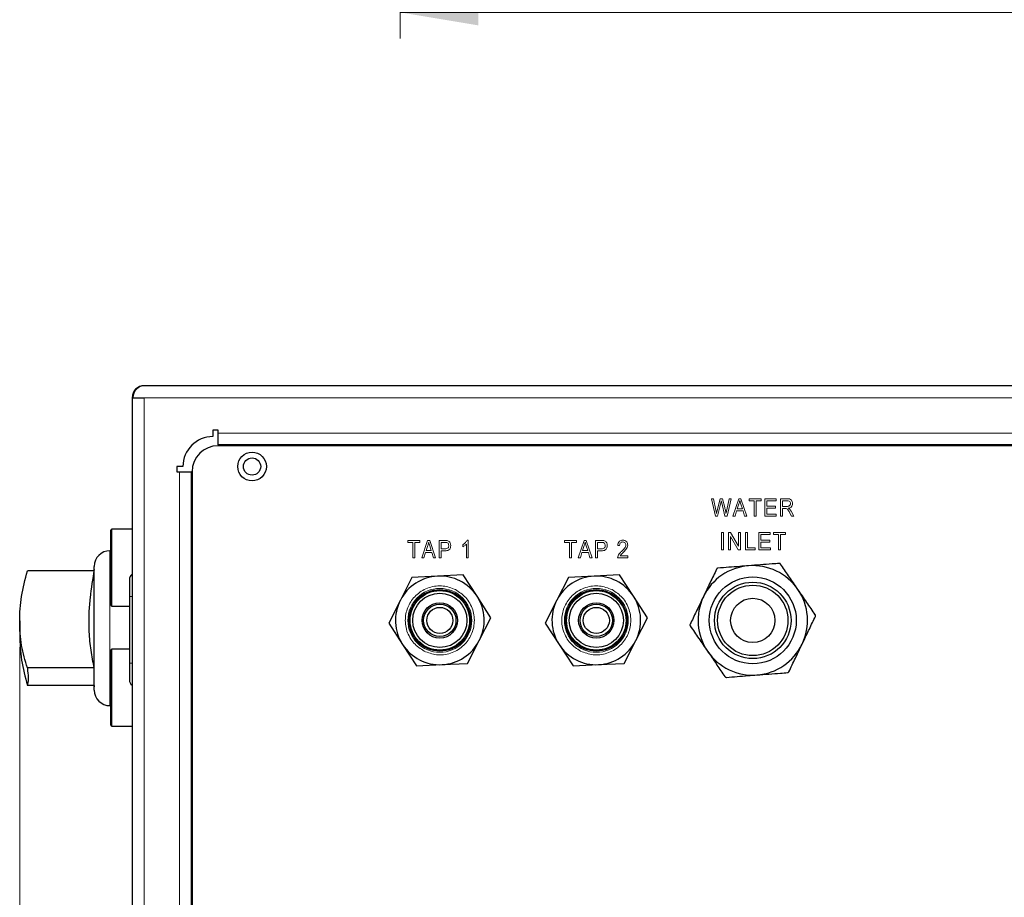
# Model space of a CAD drawing. Header units: millimetres. Extents: x 1 to 419, y 2 to 295.
# Tile 48 of 60: x 145 to 183, y 137 to 171. Entities that reach past the tile are written whole.
import ezdxf

# ---------------------------------------------------------------- set-up
doc = ezdxf.new("R2010")
doc.units = ezdxf.units.MM
doc.styles.add('SLDTEXTSTYLE0', font='TXT', dxfattribs={"width": 0.605})
doc.dimstyles.new('SLDDIMSTYLE1', dxfattribs={"dimtxt": 2.5, "dimasz": 3, "dimexe": 0, "dimexo": 0.0625, "dimtad": 1, "dimdec": 0, "dimlfac": 5, "dimrnd": 1e-09, "dimzin": 12, "dimdsep": 46, "dimtxsty": 'SLDTEXTSTYLE0', "dimsah": 1, "dimcen": 0.09, "dimadec": 0, "dimazin": 3, "dimtfac": 1, "dimtofl": 0, "dimtmove": 0, "dimatfit": 3, "dimfxl": 1, "dimfrac": 2, "dimtolj": 1, "dimtzin": 12, "dimarcsym": 0})

# ---------------------------------------------------------------- blocks, each defined once
blk = doc.blocks.new('_D_9')
at = {"color": 7, "linetype": 'Continuous', "lineweight": 0}
for p, q in [((145.216, 146.691), (145.216, 96.786)), ((220.727, 115.454), (220.727, 96.786)), ((145.216, 97.786), (220.727, 97.786))]:
    blk.add_line(p, q, dxfattribs=at)
at = {"color": 7, "linetype": 'Continuous', "lineweight": 18}
for points in [[(145.216, 97.786), (148.216, 97.286), (148.216, 98.286)], [(220.727, 97.786), (217.727, 98.286), (217.727, 97.286)]]:
    blk.add_solid(points, dxfattribs=at)
at = {"color": 7, "linetype": 'Continuous', "lineweight": 18, "char_height": 2.5, "attachment_point": 1, "style": 'SLDTEXTSTYLE0'}
for s, insert in [('mm (14,9 in)', (176.659, 101.009)), ('378', (169.992, 101.009))]:
    blk.add_mtext(s, dxfattribs=dict(at, insert=insert))
blk = doc.blocks.new('_D_13')
at = {"color": 7, "linetype": 'Continuous', "lineweight": 0}
for p, q in [((159.807, 249.321), (159.807, 170.031)), ((219.865, 210.431), (219.865, 170.031)), ((159.807, 171.031), (219.865, 171.031))]:
    blk.add_line(p, q, dxfattribs=at)
at = {"color": 7, "linetype": 'Continuous', "lineweight": 18}
for points in [[(159.807, 171.031), (162.807, 170.531), (162.807, 171.531)], [(219.865, 171.031), (216.865, 171.531), (216.865, 170.531)]]:
    blk.add_solid(points, dxfattribs=at)
at = {"color": 7, "linetype": 'Continuous', "lineweight": 18, "char_height": 2.5, "attachment_point": 1, "style": 'SLDTEXTSTYLE0'}
for s, insert in [('mm (11,8 in)', (183.523, 174.254)), ('300', (176.857, 174.254))]:
    blk.add_mtext(s, dxfattribs=dict(at, insert=insert))

msp = doc.modelspace()

# ---------------------------------------------------------------- linework, layer by layer
at = {"color": 7, "linetype": 'Continuous', "lineweight": 25}
for p, q in [((149.9866, 156.7133), (149.9866, 156.7141)), ((150.0149, 156.7141), (149.9866, 156.7141)), ((220.5491, 156.7141), (150.0149, 156.7141)), ((149.5266, 156.2541), (149.5549, 156.2541)), ((149.5266, 156.2541), (149.5266, 116.5741)), ((149.5549, 156.2541), (149.9866, 156.2541)), ((152.8266, 155.0025), (152.6266, 155.0025)), ((152.6266, 155.0025), (152.6266, 154.7641)), ((152.8266, 154.8975), (152.8266, 155.0025)), ((152.8266, 154.4532), (152.8266, 154.8975)), ((152.8266, 154.4424), (152.8266, 154.4532)), ((152.8266, 154.4424), (152.8266, 154.4141)), ((217.4266, 154.4141), (152.8266, 154.4141)), ((151.4766, 153.6141), (151.2383, 153.6141)), ((151.2383, 153.6141), (151.2383, 153.4141)), ((151.2383, 153.4141), (151.3433, 153.4141)), ((151.3433, 153.4141), (151.7876, 153.4141)), ((151.7876, 153.4141), (151.7984, 153.4141)), ((151.8266, 153.4141), (151.7984, 153.4141)), ((151.8266, 153.4141), (151.8266, 119.4141)), ((148.7064, 148.2941), (148.7064, 151.1741)), ((149.5266, 151.2141), (148.7464, 151.2141)), ((148.7064, 150.3841), (148.6764, 150.3841)), ((148.0661, 149.6093), (145.5102, 149.6093)), ((148.0764, 147.4141), (148.0764, 149.7841)), ((149.4228, 149.2809), (149.4228, 148.6341)), ((160.2593, 149.3616), (159.8128, 148.4875)), ((161.2395, 149.4119), (160.2593, 149.3616)), ((162.2197, 149.4622), (161.2395, 149.4119)), ((162.7534, 148.6385), (162.2197, 149.4622)), ((166.2593, 149.3616), (165.8128, 148.4875)), ((167.2395, 149.4119), (166.2593, 149.3616)), ((168.2197, 149.4622), (167.2395, 149.4119)), ((168.7534, 148.6385), (168.2197, 149.4622)), ((149.4228, 148.6341), (149.4228, 146.0741)), ((159.8128, 148.4875), (159.3662, 147.6135)), ((163.2871, 147.8148), (162.7534, 148.6385)), ((165.8128, 148.4875), (165.3662, 147.6135)), ((169.2871, 147.8148), (168.7534, 148.6385)), ((148.7464, 148.2541), (149.4228, 148.2541)), ((145.2164, 147.6913), (145.2164, 147.137)), ((162.8405, 146.9408), (163.2871, 147.8148)), ((168.8405, 146.9408), (169.2871, 147.8148)), ((148.0764, 145.0441), (148.0764, 147.4141)), ((159.3662, 147.6135), (159.8999, 146.7898)), ((165.3662, 147.6135), (165.8999, 146.7898)), ((162.394, 146.0667), (162.8405, 146.9408)), ((168.394, 146.0667), (168.8405, 146.9408)), ((148.7064, 143.6941), (148.7064, 146.5741)), ((149.4228, 146.6141), (148.7464, 146.6141)), ((159.8999, 146.7898), (160.4336, 145.966)), ((165.8999, 146.7898), (166.4336, 145.966)), ((148.0764, 145.889), (145.5102, 145.889)), ((149.4228, 146.0741), (149.4228, 145.4272)), ((160.4336, 145.966), (161.4138, 146.0164)), ((161.4138, 146.0164), (162.394, 146.0667)), ((166.4336, 145.966), (167.4138, 146.0164)), ((167.4138, 146.0164), (168.394, 146.0667)), ((148.0764, 145.219), (145.5102, 145.219)), ((148.0661, 145.219), (148.0764, 145.1641)), ((148.6764, 144.4441), (148.7064, 144.4441)), ((148.7464, 143.6541), (149.5266, 143.6541))]:
    msp.add_line(p, q, dxfattribs=at)
at = {"color": 7, "linetype": 'Continuous', "lineweight": 18}
for p, q in [((220.5266, 156.2541), (149.9866, 156.2541)), ((149.9866, 116.5741), (149.9866, 156.2541)), ((152.8266, 154.8975), (217.4266, 154.8975)), ((152.8266, 154.4532), (217.4266, 154.4532)), ((217.4266, 154.4424), (152.8266, 154.4424)), ((151.3433, 119.4141), (151.3433, 153.4141)), ((151.7876, 119.4141), (151.7876, 153.4141)), ((151.7984, 153.4141), (151.7984, 119.4141)), ((171.7412, 152.3811), (171.8206, 152.3811)), ((171.8924, 151.7141), (171.7412, 152.3811)), ((171.8206, 152.3811), (171.9105, 151.9438)), ((171.9621, 151.9307), (172.0747, 152.3811)), ((172.1003, 152.2224), (171.9752, 151.7141)), ((172.0747, 152.3811), (172.1702, 152.3811)), ((172.1358, 152.2224), (172.1174, 152.3006)), ((172.2586, 151.7141), (172.1358, 152.2224)), ((172.1702, 152.3811), (172.2537, 152.0436)), ((172.3275, 151.9525), (172.4178, 152.3811)), ((172.4971, 152.3811), (172.3418, 151.7141)), ((172.4178, 152.3811), (172.4971, 152.3811)), ((172.5661, 151.7141), (172.7878, 152.3811)), ((172.7981, 152.1854), (172.7326, 151.9913)), ((172.7878, 152.3811), (172.8725, 152.3811)), ((172.9282, 151.9913), (172.87, 152.1746)), ((172.8725, 152.3811), (173.0945, 151.7141)), ((173.1924, 152.3811), (173.6515, 152.3811)), ((173.1924, 152.3031), (173.1924, 152.3811)), ((173.383, 152.3031), (173.1924, 152.3031)), ((173.383, 151.7141), (173.383, 152.3031)), ((173.6515, 152.3031), (173.4609, 152.3031)), ((173.4609, 152.3031), (173.4609, 151.7141)), ((173.6515, 152.3811), (173.6515, 152.3031)), ((173.784, 152.3811), (174.2171, 152.3811)), ((173.784, 151.7141), (173.784, 152.3811)), ((173.862, 152.3031), (173.862, 152.0953)), ((174.2171, 152.3031), (173.862, 152.3031)), ((174.2171, 152.3811), (174.2171, 152.3031)), ((174.3843, 152.3811), (174.6437, 152.3811)), ((174.3843, 151.7141), (174.3843, 152.3811)), ((174.6479, 152.3031), (174.4622, 152.3031)), ((174.4622, 152.3031), (174.4622, 152.0866)), ((171.9355, 151.8074), (171.9621, 151.9307)), ((172.7088, 151.9134), (172.6479, 151.7141)), ((172.9521, 151.9134), (172.7088, 151.9134)), ((172.7326, 151.9913), (172.9282, 151.9913)), ((173.013, 151.7141), (172.9521, 151.9134)), ((173.862, 152.0953), (174.1998, 152.0953)), ((173.862, 152.0173), (173.862, 151.7921)), ((174.1998, 152.0173), (173.862, 152.0173)), ((173.862, 151.7921), (174.2258, 151.7921)), ((174.1998, 152.0953), (174.1998, 152.0173)), ((174.2258, 151.7921), (174.2258, 151.7141)), ((174.4622, 152.0866), (174.6294, 152.0866)), ((174.5556, 152.0086), (174.4622, 152.0086)), ((174.4622, 152.0086), (174.4622, 151.7141)), ((174.8145, 151.7141), (174.7355, 151.8554)), ((174.8029, 151.8964), (174.904, 151.7141)), ((171.9752, 151.7141), (171.8924, 151.7141)), ((172.3418, 151.7141), (172.2586, 151.7141)), ((172.6479, 151.7141), (172.5661, 151.7141)), ((173.0945, 151.7141), (173.013, 151.7141)), ((173.4609, 151.7141), (173.383, 151.7141)), ((174.2258, 151.7141), (173.784, 151.7141)), ((174.4622, 151.7141), (174.3843, 151.7141)), ((174.904, 151.7141), (174.8145, 151.7141)), ((148.7464, 151.2141), (148.7464, 148.2541)), ((172.1304, 151.081), (172.2084, 151.081)), ((172.1304, 150.4141), (172.1304, 151.081)), ((172.2084, 151.081), (172.2084, 150.4141)), ((172.3929, 151.081), (172.4756, 151.081)), ((172.3929, 150.4141), (172.3929, 151.081)), ((172.4756, 151.081), (172.774, 150.5604)), ((172.774, 151.081), (172.852, 151.081)), ((172.774, 150.5604), (172.774, 151.081)), ((172.852, 151.081), (172.852, 150.4141)), ((173.0451, 151.081), (173.1231, 151.081)), ((173.0451, 150.4141), (173.0451, 151.081)), ((173.1231, 151.081), (173.1231, 150.492)), ((173.5588, 151.081), (173.9919, 151.081)), ((173.5588, 150.4141), (173.5588, 151.081)), ((173.9919, 151.081), (173.9919, 151.0031)), ((174.1244, 151.081), (174.5835, 151.081)), ((174.1244, 151.0031), (174.1244, 151.081)), ((174.5835, 151.081), (174.5835, 151.0031)), ((160.1044, 150.7811), (160.5635, 150.7811)), ((160.1044, 150.7031), (160.1044, 150.7811)), ((160.295, 150.7031), (160.1044, 150.7031)), ((160.295, 150.1141), (160.295, 150.7031)), ((160.5635, 150.7031), (160.373, 150.7031)), ((160.373, 150.7031), (160.373, 150.1141)), ((160.5635, 150.7811), (160.5635, 150.7031)), ((160.6354, 150.1141), (160.8571, 150.7811)), ((160.8571, 150.7811), (160.9418, 150.7811)), ((160.9418, 150.7811), (161.1638, 150.1141)), ((161.2963, 150.7811), (161.5188, 150.7811)), ((161.2963, 150.1141), (161.2963, 150.7811)), ((161.527, 150.7031), (161.3743, 150.7031)), ((161.3743, 150.7031), (161.3743, 150.4606)), ((162.374, 150.7898), (162.4189, 150.7898)), ((162.4189, 150.7898), (162.4189, 150.1141)), ((166.1044, 150.7811), (166.5635, 150.7811)), ((166.1044, 150.7031), (166.1044, 150.7811)), ((166.295, 150.7031), (166.1044, 150.7031)), ((166.295, 150.1141), (166.295, 150.7031)), ((166.5635, 150.7031), (166.373, 150.7031)), ((166.373, 150.7031), (166.373, 150.1141)), ((166.5635, 150.7811), (166.5635, 150.7031)), ((166.6354, 150.1141), (166.8571, 150.7811)), ((166.8571, 150.7811), (166.9418, 150.7811)), ((166.9418, 150.7811), (167.1638, 150.1141)), ((167.2963, 150.7811), (167.5188, 150.7811)), ((167.2963, 150.1141), (167.2963, 150.7811)), ((167.3743, 150.7031), (167.3743, 150.4606)), ((167.527, 150.7031), (167.3743, 150.7031)), ((172.7689, 150.4141), (172.4708, 150.9341)), ((172.4708, 150.9341), (172.4708, 150.4141)), ((173.6367, 151.0031), (173.6367, 150.7952)), ((173.9919, 151.0031), (173.6367, 151.0031)), ((173.6367, 150.7952), (173.9746, 150.7952)), ((173.6367, 150.7172), (173.6367, 150.492)), ((173.9746, 150.7172), (173.6367, 150.7172)), ((173.9746, 150.7952), (173.9746, 150.7172)), ((174.315, 151.0031), (174.1244, 151.0031)), ((174.315, 150.4141), (174.315, 151.0031)), ((174.5835, 151.0031), (174.3929, 151.0031)), ((174.3929, 151.0031), (174.3929, 150.4141)), ((148.6764, 150.3841), (148.6764, 147.4141)), ((160.7781, 150.3134), (160.7172, 150.1141)), ((161.0214, 150.3134), (160.7781, 150.3134)), ((160.8674, 150.5854), (160.8019, 150.3913)), ((160.8019, 150.3913), (160.9975, 150.3913)), ((160.9975, 150.3913), (160.9393, 150.5746)), ((161.0823, 150.1141), (161.0214, 150.3134)), ((161.3743, 150.4606), (161.5284, 150.4606)), ((161.5256, 150.3827), (161.3743, 150.3827)), ((161.3743, 150.3827), (161.3743, 150.1141)), ((162.2024, 150.5386), (162.2024, 150.6165)), ((162.3496, 150.1141), (162.3496, 150.6425)), ((166.7781, 150.3134), (166.7172, 150.1141)), ((167.0214, 150.3134), (166.7781, 150.3134)), ((166.8674, 150.5854), (166.8019, 150.3913)), ((166.8019, 150.3913), (166.9975, 150.3913)), ((166.9975, 150.3913), (166.9393, 150.5746)), ((167.0823, 150.1141), (167.0214, 150.3134)), ((167.3743, 150.4606), (167.5284, 150.4606)), ((167.5256, 150.3827), (167.3743, 150.3827)), ((167.3743, 150.3827), (167.3743, 150.1141)), ((168.2197, 150.5819), (168.1504, 150.5905)), ((172.2084, 150.4141), (172.1304, 150.4141)), ((172.4708, 150.4141), (172.3929, 150.4141)), ((172.852, 150.4141), (172.7689, 150.4141)), ((173.4176, 150.4141), (173.0451, 150.4141)), ((173.1231, 150.492), (173.4176, 150.492)), ((173.4176, 150.492), (173.4176, 150.4141)), ((174.0005, 150.4141), (173.5588, 150.4141)), ((173.6367, 150.492), (174.0005, 150.492)), ((174.0005, 150.492), (174.0005, 150.4141)), ((174.3929, 150.4141), (174.315, 150.4141)), ((160.373, 150.1141), (160.295, 150.1141)), ((160.7172, 150.1141), (160.6354, 150.1141)), ((161.1638, 150.1141), (161.0823, 150.1141)), ((161.3743, 150.1141), (161.2963, 150.1141)), ((162.4189, 150.1141), (162.3496, 150.1141)), ((166.373, 150.1141), (166.295, 150.1141)), ((166.7172, 150.1141), (166.6354, 150.1141)), ((167.1638, 150.1141), (167.0823, 150.1141)), ((167.3743, 150.1141), (167.2963, 150.1141)), ((168.5315, 150.1141), (168.1417, 150.1141)), ((168.2457, 150.1921), (168.5315, 150.1921)), ((168.5315, 150.1921), (168.5315, 150.1141)), ((149.5266, 148.6341), (149.4228, 148.6341)), ((148.6764, 147.4141), (148.6764, 144.4441)), ((148.7464, 146.6141), (148.7464, 143.6541)), ((149.5266, 146.0741), (149.4228, 146.0741))]:
    msp.add_line(p, q, dxfattribs=at)
at = {"color": 7, "linetype": 'Continuous', "lineweight": 25}
for centre, radius in [((154.1266, 153.6141), 0.55), ((154.1266, 153.6141), 0.33), ((173.3266, 147.7141), 1.6662), ((173.3266, 147.7141), 1.4662), ((161.3266, 147.7141), 1.18), ((161.3266, 147.7141), 1.14), ((167.3266, 147.7141), 1.18), ((167.3266, 147.7141), 1.14), ((173.3266, 147.7141), 1.35), ((161.3266, 147.7141), 1.04), ((161.3266, 147.7141), 0.6777), ((167.3266, 147.7141), 1.04), ((167.3266, 147.7141), 0.6777), ((173.3266, 147.7141), 0.85), ((161.3266, 147.7141), 0.62), ((161.3266, 147.7141), 0.5), ((167.3266, 147.7141), 0.62), ((167.3266, 147.7141), 0.5)]:
    msp.add_circle(centre, radius, dxfattribs=at)
at = {"color": 7, "linetype": 'Continuous', "lineweight": 18}
for centre in [(161.3266, 147.7141), (167.3266, 147.7141)]:
    msp.add_circle(centre, 1.2251, dxfattribs=at)
at = {"color": 7, "linetype": 'Continuous', "lineweight": 25}
for centre, radius, start, end in [((149.9866, 156.2541), 0.46, 90, 180), ((150.0149, 156.2541), 0.46, 90, 180), ((152.6266, 153.6141), 1.15, 90, 180), ((152.8266, 153.4141), 1, 90, 180), ((148.7464, 151.1741), 0.04, 90, 180), ((148.6764, 149.7841), 0.6, 90, 180), ((159.8636, 147.4141), 12, 169.19308, 174.41933), ((173.3266, 147.7141), 2.1, 94.3981, 154.3981), ((173.3266, 147.7141), 2.1, 34.3981, 94.3981), ((149.6664, 149.2809), 0.2437, 125.00678, 180), ((161.3266, 147.7141), 1.7, 92.9397, 152.9397), ((161.3266, 147.7141), 1.7, 32.9397, 92.9397), ((167.3266, 147.7141), 1.7, 92.9397, 152.9397), ((167.3266, 147.7141), 1.7, 32.9397, 92.9397), ((173.3266, 147.7141), 2.1, 334.3981, 34.3981), ((161.3266, 147.7141), 1.7, 152.9397, 212.9397), ((161.3266, 147.7141), 1.7, 332.9397, 32.9397), ((167.3266, 147.7141), 1.7, 152.9397, 212.9397), ((167.3266, 147.7141), 1.7, 332.9397, 32.9397), ((173.3266, 147.7141), 2.1, 154.3981, 214.3981), ((148.7464, 148.2941), 0.04, 180, 270), ((161.3266, 147.7141), 1.7, 272.9397, 332.9397), ((167.3266, 147.7141), 1.7, 272.9397, 332.9397), ((148.7464, 146.5741), 0.04, 90, 180), ((161.3266, 147.7141), 1.7, 212.9397, 272.9397), ((167.3266, 147.7141), 1.7, 212.9397, 272.9397), ((173.3266, 147.7141), 2.1, 214.3981, 274.3981), ((173.3266, 147.7141), 2.1, 274.3981, 334.3981), ((149.6664, 145.4272), 0.2437, 180, 234.99322), ((148.6764, 145.0441), 0.6, 180, 270), ((148.7464, 143.6941), 0.04, 180, 270)]:
    msp.add_arc(centre, radius, start, end, dxfattribs=at)
at = {"color": 7, "linetype": 'Continuous', "lineweight": 18}
for points, knots in [([(172.1174, 152.3006), (172.1145, 152.2859), (172.1093, 152.2597), (172.103, 152.2338), (172.1003, 152.2224)], [0, 0, 0, 0, 0.5599955, 1, 1, 1, 1]), ([(172.8303, 152.3117), (172.8256, 152.2878), (172.8171, 152.2451), (172.8039, 152.2036), (172.7981, 152.1854)], [0, 0, 0, 0, 0.55997505, 1, 1, 1, 1]), ([(172.87, 152.1746), (172.8619, 152.2), (172.8475, 152.2453), (172.8356, 152.2914), (172.8303, 152.3117)], [0, 0, 0, 0, 0.56001513, 1, 1, 1, 1]), ([(174.6294, 152.0866), (174.6488, 152.0869), (174.6874, 152.0875), (174.7392, 152.1089), (174.7696, 152.1512), (174.7726, 152.1816), (174.7741, 152.1969)], [0, 0, 0, 0, 0.2814619, 0.5600536, 0.7797914, 1, 1, 1, 1]), ([(174.6437, 152.3811), (174.6738, 152.381), (174.7333, 152.3806), (174.8092, 152.337), (174.8465, 152.2675), (174.8502, 152.2207), (174.852, 152.1973)], [0, 0, 0, 0, 0.2815398, 0.5586142, 0.7791099, 1, 1, 1, 1]), ([(174.7741, 152.1969), (174.7723, 152.2145), (174.7688, 152.2497), (174.7218, 152.298), (174.676, 152.3012), (174.6479, 152.3031)], [0, 0, 0, 0, 0.2806503, 0.5600921, 1, 1, 1, 1]), ([(174.852, 152.1973), (174.85, 152.1717), (174.8461, 152.1205), (174.8035, 152.0596), (174.7464, 152.0255), (174.7071, 152.0171), (174.6874, 152.013)], [0, 0, 0, 0, 0.2800643, 0.5589098, 0.7792076, 1, 1, 1, 1]), ([(171.9105, 151.9438), (171.9157, 151.9184), (171.9249, 151.8731), (171.9323, 151.8275), (171.9355, 151.8074)], [0, 0, 0, 0, 0.5599882, 1, 1, 1, 1]), ([(172.2537, 152.0436), (172.264, 151.9998), (172.2823, 151.9217), (172.2941, 151.8423), (172.2993, 151.8074)], [0, 0, 0, 0, 0.5599941, 1, 1, 1, 1]), ([(172.2993, 151.8074), (172.3042, 151.8346), (172.3128, 151.8831), (172.323, 151.9313), (172.3275, 151.9525)], [0, 0, 0, 0, 0.5599975, 1, 1, 1, 1]), ([(174.7355, 151.8554), (174.7139, 151.898), (174.6839, 151.9572), (174.6121, 152.0078), (174.5745, 152.0084), (174.5556, 152.0086)], [0, 0, 0, 0, 0.5608425, 0.7796552, 1, 1, 1, 1]), ([(174.6874, 152.013), (174.6984, 152.0082), (174.7179, 151.9997), (174.7351, 151.9873), (174.7427, 151.9818)], [0, 0, 0, 0, 0.5601401, 1, 1, 1, 1]), ([(174.7427, 151.9818), (174.7552, 151.9668), (174.7776, 151.9399), (174.7952, 151.9097), (174.8029, 151.8964)], [0, 0, 0, 0, 0.5599369, 1, 1, 1, 1]), ([(160.8996, 150.7117), (160.8949, 150.6878), (160.8864, 150.6451), (160.8732, 150.6036), (160.8674, 150.5854)], [0, 0, 0, 0, 0.5599751, 1, 1, 1, 1]), ([(160.9393, 150.5746), (160.9312, 150.6), (160.9168, 150.6453), (160.9049, 150.6914), (160.8996, 150.7117)], [0, 0, 0, 0, 0.5600151, 1, 1, 1, 1]), ([(161.5188, 150.7811), (161.5408, 150.781), (161.5799, 150.7809), (161.6181, 150.7721), (161.6348, 150.7682)], [0, 0, 0, 0, 0.5603722, 1, 1, 1, 1]), ([(161.6688, 150.5842), (161.6669, 150.6042), (161.6632, 150.6441), (161.6262, 150.6925), (161.5739, 150.7024), (161.5426, 150.7029), (161.527, 150.7031)], [0, 0, 0, 0, 0.2802247, 0.5584801, 0.778436, 1, 1, 1, 1]), ([(161.6348, 150.7682), (161.6541, 150.759), (161.6926, 150.7405), (161.7382, 150.6761), (161.7435, 150.6213), (161.7468, 150.5878)], [0, 0, 0, 0, 0.2800207, 0.560476, 1, 1, 1, 1]), ([(162.2024, 150.6165), (162.2419, 150.6417), (162.3126, 150.6867), (162.3552, 150.7583), (162.374, 150.7898)], [0, 0, 0, 0, 0.56029016, 1, 1, 1, 1]), ([(166.8996, 150.7117), (166.8949, 150.6878), (166.8864, 150.6451), (166.8732, 150.6036), (166.8674, 150.5854)], [0, 0, 0, 0, 0.5599751, 1, 1, 1, 1]), ([(166.9393, 150.5746), (166.9312, 150.6), (166.9168, 150.6453), (166.9049, 150.6914), (166.8996, 150.7117)], [0, 0, 0, 0, 0.5600151, 1, 1, 1, 1]), ([(167.5188, 150.7811), (167.5408, 150.781), (167.5799, 150.7809), (167.6181, 150.7721), (167.6348, 150.7682)], [0, 0, 0, 0, 0.5603722, 1, 1, 1, 1]), ([(167.6688, 150.5842), (167.6669, 150.6042), (167.6632, 150.6441), (167.6262, 150.6925), (167.5739, 150.7024), (167.5426, 150.7029), (167.527, 150.7031)], [0, 0, 0, 0, 0.2802247, 0.5584801, 0.778436, 1, 1, 1, 1]), ([(167.6348, 150.7682), (167.6541, 150.759), (167.6926, 150.7405), (167.7382, 150.6761), (167.7435, 150.6213), (167.7468, 150.5878)], [0, 0, 0, 0, 0.2800207, 0.560476, 1, 1, 1, 1]), ([(168.1504, 150.5905), (168.1543, 150.6196), (168.1621, 150.6775), (168.2092, 150.7477), (168.2768, 150.7851), (168.3227, 150.7882), (168.3457, 150.7898)], [0, 0, 0, 0, 0.2807066, 0.559554, 0.7794768, 1, 1, 1, 1]), ([(168.3431, 150.7205), (168.3235, 150.7183), (168.2842, 150.7139), (168.2413, 150.6753), (168.222, 150.6281), (168.2204, 150.5973), (168.2197, 150.5819)], [0, 0, 0, 0, 0.2795047, 0.5585093, 0.7788977, 1, 1, 1, 1]), ([(168.4622, 150.6042), (168.4605, 150.6218), (168.457, 150.6568), (168.424, 150.6952), (168.3843, 150.7173), (168.3569, 150.7194), (168.3431, 150.7205)], [0, 0, 0, 0, 0.27977615, 0.55911187, 0.77938485, 1, 1, 1, 1]), ([(168.3457, 150.7898), (168.3737, 150.7877), (168.4296, 150.7837), (168.4914, 150.7315), (168.5257, 150.6681), (168.5296, 150.6246), (168.5315, 150.6029)], [0, 0, 0, 0, 0.2802111, 0.55878, 0.7794124, 1, 1, 1, 1]), ([(161.7468, 150.5878), (161.7441, 150.5555), (161.7387, 150.4911), (161.6818, 150.4137), (161.6015, 150.3855), (161.5509, 150.3836), (161.5256, 150.3827)], [0, 0, 0, 0, 0.2802901, 0.5585092, 0.7787637, 1, 1, 1, 1]), ([(161.5284, 150.4606), (161.5485, 150.4614), (161.5885, 150.463), (161.6412, 150.4893), (161.6662, 150.5369), (161.6679, 150.5684), (161.6688, 150.5842)], [0, 0, 0, 0, 0.2812576, 0.5595633, 0.7791122, 1, 1, 1, 1]), ([(162.3496, 150.6425), (162.3248, 150.6193), (162.2803, 150.5779), (162.2262, 150.5506), (162.2024, 150.5386)], [0, 0, 0, 0, 0.55974718, 1, 1, 1, 1]), ([(167.7468, 150.5878), (167.7441, 150.5555), (167.7387, 150.4911), (167.6818, 150.4137), (167.6015, 150.3855), (167.5509, 150.3836), (167.5256, 150.3827)], [0, 0, 0, 0, 0.2802901, 0.5585092, 0.7787637, 1, 1, 1, 1]), ([(167.5284, 150.4606), (167.5485, 150.4614), (167.5885, 150.463), (167.6412, 150.4893), (167.6662, 150.5369), (167.6679, 150.5684), (167.6688, 150.5842)], [0, 0, 0, 0, 0.2812576, 0.5595633, 0.7791122, 1, 1, 1, 1]), ([(168.1417, 150.1141), (168.146, 150.1419), (168.1544, 150.1975), (168.2118, 150.2816), (168.2634, 150.3313), (168.2949, 150.3617)], [0, 0, 0, 0, 0.278678, 0.5588906, 1, 1, 1, 1]), ([(168.359, 150.3216), (168.345, 150.3079), (168.3219, 150.2853), (168.2902, 150.2535), (168.2648, 150.225), (168.2521, 150.2031), (168.2457, 150.1921)], [0, 0, 0, 0, 0.3400446, 0.5600725, 0.7800684, 1, 1, 1, 1]), ([(168.2949, 150.3617), (168.3364, 150.3999), (168.3941, 150.4532), (168.4518, 150.538), (168.4588, 150.5822), (168.4622, 150.6042)], [0, 0, 0, 0, 0.560902, 0.7809597, 1, 1, 1, 1]), ([(168.5315, 150.6029), (168.5275, 150.5711), (168.5194, 150.5076), (168.4508, 150.4144), (168.3938, 150.3568), (168.359, 150.3216)], [0, 0, 0, 0, 0.27885072, 0.55886575, 1, 1, 1, 1]), ([(161.9287, 148.8927), (161.7724, 148.9527), (161.532, 149.045), (161.1825, 149.0382), (160.9162, 148.9825), (160.6667, 148.8718), (160.3841, 148.6702), (160.1196, 148.3308), (159.9996, 147.9175), (160.0018, 147.5704), (160.0584, 147.3034), (160.1693, 147.0549), (160.3687, 146.7678), (160.5844, 146.627), (160.7246, 146.5356)], [0, 0, 0, 0, 0.1197284, 0.1841803, 0.25, 0.3158197, 0.3802716, 0.5, 0.6197284, 0.6841803, 0.75, 0.8158197, 0.8802716, 1, 1, 1, 1]), ([(160.7246, 146.5356), (160.8809, 146.4756), (161.1213, 146.3833), (161.4708, 146.39), (161.7371, 146.4458), (161.9866, 146.5564), (162.2692, 146.7581), (162.5337, 147.0975), (162.6537, 147.5108), (162.6515, 147.8579), (162.5949, 148.1249), (162.484, 148.3733), (162.2846, 148.6605), (162.0689, 148.8012), (161.9287, 148.8927)], [0, 0, 0, 0, 0.1197284, 0.1841803, 0.25, 0.3158197, 0.3802716, 0.5, 0.6197284, 0.6841803, 0.75, 0.8158197, 0.8802716, 1, 1, 1, 1]), ([(167.9287, 148.8927), (167.7724, 148.9527), (167.532, 149.045), (167.1825, 149.0382), (166.9162, 148.9825), (166.6667, 148.8718), (166.3841, 148.6702), (166.1196, 148.3308), (165.9996, 147.9175), (166.0018, 147.5704), (166.0584, 147.3034), (166.1693, 147.0549), (166.3687, 146.7678), (166.5844, 146.627), (166.7246, 146.5356)], [0, 0, 0, 0, 0.1197284, 0.1841803, 0.25, 0.3158197, 0.3802716, 0.5, 0.6197284, 0.6841803, 0.75, 0.8158197, 0.8802716, 1, 1, 1, 1]), ([(166.7246, 146.5356), (166.8809, 146.4756), (167.1213, 146.3833), (167.4708, 146.39), (167.7371, 146.4458), (167.9866, 146.5564), (168.2692, 146.7581), (168.5337, 147.0975), (168.6537, 147.5108), (168.6515, 147.8579), (168.5949, 148.1249), (168.484, 148.3733), (168.2846, 148.6605), (168.0689, 148.8012), (167.9287, 148.8927)], [0, 0, 0, 0, 0.1197284, 0.1841803, 0.25, 0.3158197, 0.3802716, 0.5, 0.6197284, 0.6841803, 0.75, 0.8158197, 0.8802716, 1, 1, 1, 1])]:
    msp.add_open_spline(points, degree=3, knots=knots, dxfattribs=at)
at = {"color": 7, "linetype": 'Continuous', "lineweight": 25}
for points, knots in [([(174.3399, 149.8983), (174.2498, 149.8913), (173.8679, 149.862), (173.4698, 149.8313), (173.1656, 149.808)], [0, 0, 0, 0, 0.2360859, 1, 1, 1, 1]), ([(174.394, 149.8723), (174.3903, 149.8769), (174.3829, 149.8861), (174.3669, 149.895), (174.3519, 149.8986), (174.3431, 149.8984), (174.3399, 149.8983)], [0, 0, 0, 0, 0.2845176, 0.5696974, 0.8434424, 1, 1, 1, 1]), ([(145.5102, 145.889), (145.4273, 146.1745), (145.2598, 146.7518), (145.195, 147.6803), (145.2588, 148.6416), (145.4258, 149.2844), (145.5102, 149.6093)], [0, 0, 0, 0, 0.2473643, 0.4999999, 0.7473383, 1, 1, 1, 1]), ([(171.9418, 149.6837), (171.8593, 149.5116), (171.6927, 149.1639), (171.52, 148.8036), (171.4328, 148.6216)], [0, 0, 0, 0, 0.4950696, 1, 1, 1, 1]), ([(171.9913, 149.7176), (171.9855, 149.7167), (171.9738, 149.7148), (171.958, 149.7054), (171.9475, 149.6943), (171.9433, 149.6866), (171.9418, 149.6837)], [0, 0, 0, 0, 0.28451761, 0.56969736, 0.84344243, 1, 1, 1, 1]), ([(173.1656, 149.808), (173.0517, 149.7992), (172.6537, 149.7686), (172.2672, 149.7389), (171.9913, 149.7176)], [0, 0, 0, 0, 0.2861636, 1, 1, 1, 1]), ([(175.0594, 148.9005), (175.0412, 148.9271), (174.9205, 149.1035), (174.6951, 149.4326), (174.495, 149.7248), (174.394, 149.8723)], [0, 0, 0, 0, 0.0807943, 0.5359676, 1, 1, 1, 1]), ([(175.7248, 147.9287), (175.617, 148.0862), (175.3992, 148.4043), (175.1734, 148.734), (175.0594, 148.9005)], [0, 0, 0, 0, 0.4950696, 1, 1, 1, 1]), ([(148.0764, 145.889), (148.0305, 146.1136), (147.9384, 146.5643), (147.8778, 147.2797), (147.8676, 147.9526), (147.9092, 148.3939), (147.9267, 148.5803)], [0, 0, 0, 0, 0.2640025, 0.5298296, 0.8014522, 1, 1, 1, 1]), ([(171.4328, 148.6216), (171.4189, 148.5925), (171.3266, 148.3998), (171.1542, 148.04), (171.0011, 147.7206), (170.9239, 147.5594)], [0, 0, 0, 0, 0.0807943, 0.5359676, 1, 1, 1, 1]), ([(175.2205, 146.8067), (175.2344, 146.8358), (175.3267, 147.0285), (175.4991, 147.3883), (175.6522, 147.7076), (175.7294, 147.8689)], [0, 0, 0, 0, 0.0807943, 0.5359676, 1, 1, 1, 1]), ([(175.7294, 147.8689), (175.7315, 147.8744), (175.7357, 147.8854), (175.7355, 147.9037), (175.7311, 147.9185), (175.7265, 147.9259), (175.7248, 147.9287)], [0, 0, 0, 0, 0.2845176, 0.5696974, 0.8434424, 1, 1, 1, 1]), ([(170.9239, 147.5594), (170.9218, 147.5539), (170.9176, 147.5429), (170.9178, 147.5245), (170.9222, 147.5098), (170.9268, 147.5023), (170.9285, 147.4996)], [0, 0, 0, 0, 0.2845176, 0.5696974, 0.8434424, 1, 1, 1, 1]), ([(170.9285, 147.4996), (171.0363, 147.3421), (171.2541, 147.024), (171.4799, 146.6943), (171.5939, 146.5278)], [0, 0, 0, 0, 0.49506959, 1, 1, 1, 1]), ([(145.2164, 147.137), (145.2287, 146.8228), (145.2534, 146.1878), (145.424, 145.5442), (145.5102, 145.219)], [0, 0, 0, 0, 0.49467666, 1, 1, 1, 1]), ([(171.5939, 146.5278), (171.6121, 146.5012), (171.7328, 146.3248), (171.9582, 145.9956), (172.1583, 145.7034), (172.2593, 145.5559)], [0, 0, 0, 0, 0.08079429, 0.53596755, 1, 1, 1, 1]), ([(174.7115, 145.7445), (174.794, 145.9167), (174.9606, 146.2643), (175.1333, 146.6247), (175.2205, 146.8067)], [0, 0, 0, 0, 0.49506959, 1, 1, 1, 1]), ([(145.5102, 145.889), (145.514, 145.8539), (145.5316, 145.6912), (145.5491, 145.4111), (145.5241, 145.2879), (145.5102, 145.219)], [0, 0, 0, 0, 0.1080741, 0.5005173, 1, 1, 1, 1]), ([(174.662, 145.7106), (174.6678, 145.7116), (174.6795, 145.7135), (174.6953, 145.7228), (174.7058, 145.734), (174.71, 145.7417), (174.7115, 145.7445)], [0, 0, 0, 0, 0.2845176, 0.5696974, 0.8434424, 1, 1, 1, 1]), ([(172.2593, 145.5559), (172.263, 145.5514), (172.2704, 145.5422), (172.2864, 145.5332), (172.3014, 145.5296), (172.3102, 145.5299), (172.3134, 145.53)], [0, 0, 0, 0, 0.2845176, 0.5696974, 0.8434424, 1, 1, 1, 1]), ([(172.3134, 145.53), (172.5893, 145.5512), (172.9757, 145.5809), (173.3738, 145.6116), (173.4877, 145.6203)], [0, 0, 0, 0, 0.7138364, 1, 1, 1, 1]), ([(173.4877, 145.6203), (173.7919, 145.6437), (174.19, 145.6743), (174.5719, 145.7037), (174.662, 145.7106)], [0, 0, 0, 0, 0.7639141, 1, 1, 1, 1])]:
    msp.add_open_spline(points, degree=3, knots=knots, dxfattribs=at)

# ---------------------------------------------------------------- dimensions: what is measured, and where the dimension line sits
at = {"color": 7, "linetype": 'Continuous', "lineweight": 18}
for base, p1, p2, text, picture, middle in [((219.8647, 171.0314), (159.807, 250.3214), (219.8647, 211.4314), '<> mm (11,8 in)', '_D_13', (189.8359, 171.0314)), ((220.7266, 97.7865), (145.2164, 147.6913), (220.7266, 116.4541), '<> mm (14,9 in)', '_D_9', (182.9715, 97.7865))]:
    dim = msp.add_linear_dim(base=base, p1=p1, p2=p2, text=text, dimstyle='SLDDIMSTYLE1', dxfattribs=at)
    dim.commit()
    dim.dimension.update_dxf_attribs({"geometry": picture, "text_midpoint": middle, "dimtype": 160})

doc.saveas('drawing.dxf')
